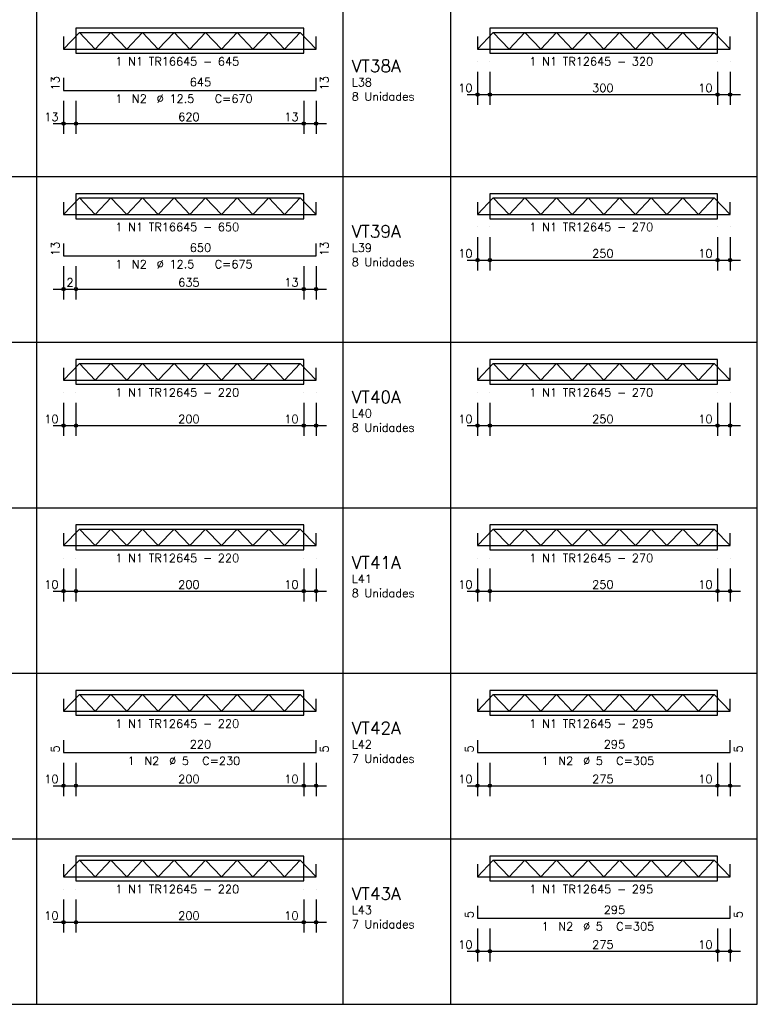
# Model space of a CAD drawing. Extents: x 0 to 119, y 0 to 84.
# Tile 4 of 12: x 30 to 48, y 35 to 59. Entities that reach past the tile are written whole.
import ezdxf

# ---------------------------------------------------------------- set-up
doc = ezdxf.new("R2010")
doc.units = 0
doc.layers.add('2', color=2, linetype='CONTINUOUS')
doc.layers.add('6', color=6, linetype='CONTINUOUS')
doc.styles.get("Standard").update_dxf_attribs({"font": 'ROMANS.SHX'})

msp = doc.modelspace()

# ---------------------------------------------------------------- linework, layer by layer
at = {"layer": '2', "linetype": 'CONTINUOUS'}
for p, q in [((30.75789, 55.19299), (30.75789, 59.19299)), ((38.15789, 55.19299), (38.15789, 59.19299)), ((38.15789, 55.19299), (38.15789, 59.19299)), ((40.75789, 55.19299), (40.75789, 59.19299)), ((48.15789, 55.19299), (48.15789, 59.19299)), ((37.200044, 58.776013), (31.700044, 58.776013)), ((31.700044, 58.776013), (31.700044, 58.176013)), ((37.200044, 58.176013), (37.200044, 58.776013)), ((47.200044, 58.776013), (41.700044, 58.776013)), ((41.700044, 58.776013), (41.700044, 58.176013)), ((47.200044, 58.176013), (47.200044, 58.776013)), ((31.700044, 58.176013), (37.200044, 58.176013)), ((41.700044, 58.176013), (47.200044, 58.176013)), ((41.400044, 57.976013), (41.400044, 57.976013)), ((41.700044, 57.976013), (41.700044, 57.976013)), ((41.700044, 57.976013), (41.700044, 57.976013)), ((47.200044, 57.976013), (47.200044, 57.976013)), ((47.200044, 57.976013), (47.200044, 57.976013)), ((47.500044, 57.976013), (47.500044, 57.976013)), ((41.400044, 57.726013), (41.400044, 56.926013)), ((41.700044, 57.726013), (41.700044, 56.926013)), ((41.700044, 57.726013), (41.700044, 56.926013)), ((47.200044, 57.726013), (47.200044, 56.926013)), ((47.200044, 57.726013), (47.200044, 56.926013)), ((47.500044, 57.726013), (47.500044, 56.926013)), ((31.400044, 57.276013), (31.400044, 57.276013)), ((31.700044, 57.276013), (31.700044, 57.276013)), ((31.700044, 57.276013), (31.700044, 57.276013)), ((37.200044, 57.276013), (37.200044, 57.276013)), ((37.200044, 57.276013), (37.200044, 57.276013)), ((37.500044, 57.276013), (37.500044, 57.276013)), ((41.150044, 57.176013), (41.950044, 57.176013)), ((41.450044, 57.176013), (47.450044, 57.176013)), ((46.950044, 57.176013), (47.750044, 57.176013)), ((31.400044, 57.026013), (31.400044, 56.226013)), ((31.700044, 57.026013), (31.700044, 56.226013)), ((31.700044, 57.026013), (31.700044, 56.226013)), ((37.200044, 57.026013), (37.200044, 56.226013)), ((37.200044, 57.026013), (37.200044, 56.226013)), ((37.500044, 57.026013), (37.500044, 56.226013)), ((31.150044, 56.476013), (31.950044, 56.476013)), ((31.450044, 56.476013), (37.450044, 56.476013)), ((36.950044, 56.476013), (37.750044, 56.476013)), ((28.15789, 55.19299), (38.15789, 55.19299)), ((30.75789, 51.19299), (30.75789, 55.19299)), ((38.15789, 51.19299), (38.15789, 55.19299)), ((38.15789, 55.19299), (48.15789, 55.19299)), ((38.15789, 51.19299), (38.15789, 55.19299)), ((40.75789, 51.19299), (40.75789, 55.19299)), ((48.15789, 51.19299), (48.15789, 55.19299)), ((37.200044, 54.776013), (31.700044, 54.776013)), ((31.700044, 54.776013), (31.700044, 54.176013)), ((37.200044, 54.176013), (37.200044, 54.776013)), ((47.200044, 54.776013), (41.700044, 54.776013)), ((41.700044, 54.776013), (41.700044, 54.176013)), ((47.200044, 54.176013), (47.200044, 54.776013)), ((31.700044, 54.176013), (37.200044, 54.176013)), ((41.700044, 54.176013), (47.200044, 54.176013)), ((41.400044, 53.976013), (41.400044, 53.976013)), ((41.700044, 53.976013), (41.700044, 53.976013)), ((41.700044, 53.976013), (41.700044, 53.976013)), ((47.200044, 53.976013), (47.200044, 53.976013)), ((47.200044, 53.976013), (47.200044, 53.976013)), ((47.500044, 53.976013), (47.500044, 53.976013)), ((41.400044, 53.726013), (41.400044, 52.926013)), ((41.700044, 53.726013), (41.700044, 52.926013)), ((41.700044, 53.726013), (41.700044, 52.926013)), ((47.200044, 53.726013), (47.200044, 52.926013)), ((47.200044, 53.726013), (47.200044, 52.926013)), ((47.500044, 53.726013), (47.500044, 52.926013)), ((31.400044, 53.276013), (31.400044, 53.276013)), ((31.700044, 53.276013), (31.700044, 53.276013)), ((31.700044, 53.276013), (31.700044, 53.276013)), ((37.200044, 53.276013), (37.200044, 53.276013)), ((37.200044, 53.276013), (37.200044, 53.276013)), ((37.500044, 53.276013), (37.500044, 53.276013)), ((41.150044, 53.176013), (41.950044, 53.176013)), ((41.450044, 53.176013), (47.450044, 53.176013)), ((46.950044, 53.176013), (47.750044, 53.176013)), ((31.400044, 53.026013), (31.400044, 52.226013)), ((31.700044, 53.026013), (31.700044, 52.226013)), ((31.700044, 53.026013), (31.700044, 52.226013)), ((37.200044, 53.026013), (37.200044, 52.226013)), ((37.200044, 53.026013), (37.200044, 52.226013)), ((37.500044, 53.026013), (37.500044, 52.226013)), ((31.150044, 52.476013), (31.950044, 52.476013)), ((31.450044, 52.476013), (37.450044, 52.476013)), ((36.950044, 52.476013), (37.750044, 52.476013)), ((28.15789, 51.19299), (38.15789, 51.19299)), ((30.75789, 47.19299), (30.75789, 51.19299)), ((38.15789, 47.19299), (38.15789, 51.19299)), ((38.15789, 51.19299), (48.15789, 51.19299)), ((38.15789, 47.19299), (38.15789, 51.19299)), ((40.75789, 47.19299), (40.75789, 51.19299)), ((48.15789, 47.19299), (48.15789, 51.19299)), ((37.200044, 50.776013), (31.700044, 50.776013)), ((31.700044, 50.776013), (31.700044, 50.176013)), ((37.200044, 50.176013), (37.200044, 50.776013)), ((47.200044, 50.776013), (41.700044, 50.776013)), ((41.700044, 50.776013), (41.700044, 50.176013)), ((47.200044, 50.176013), (47.200044, 50.776013)), ((31.400044, 49.976013), (31.400044, 49.976013)), ((31.700044, 50.176013), (37.200044, 50.176013)), ((31.700044, 49.976013), (31.700044, 49.976013)), ((31.700044, 49.976013), (31.700044, 49.976013)), ((37.200044, 49.976013), (37.200044, 49.976013)), ((37.200044, 49.976013), (37.200044, 49.976013)), ((37.500044, 49.976013), (37.500044, 49.976013)), ((41.400044, 49.976013), (41.400044, 49.976013)), ((41.700044, 50.176013), (47.200044, 50.176013)), ((41.700044, 49.976013), (41.700044, 49.976013)), ((41.700044, 49.976013), (41.700044, 49.976013)), ((47.200044, 49.976013), (47.200044, 49.976013)), ((47.200044, 49.976013), (47.200044, 49.976013)), ((47.500044, 49.976013), (47.500044, 49.976013)), ((31.400044, 49.726013), (31.400044, 48.926013)), ((31.700044, 49.726013), (31.700044, 48.926013)), ((31.700044, 49.726013), (31.700044, 48.926013)), ((37.200044, 49.726013), (37.200044, 48.926013)), ((37.200044, 49.726013), (37.200044, 48.926013)), ((37.500044, 49.726013), (37.500044, 48.926013)), ((41.400044, 49.726013), (41.400044, 48.926013)), ((41.700044, 49.726013), (41.700044, 48.926013)), ((41.700044, 49.726013), (41.700044, 48.926013)), ((47.200044, 49.726013), (47.200044, 48.926013)), ((47.200044, 49.726013), (47.200044, 48.926013)), ((47.500044, 49.726013), (47.500044, 48.926013)), ((31.150044, 49.176013), (31.950044, 49.176013)), ((31.450044, 49.176013), (37.450044, 49.176013)), ((36.950044, 49.176013), (37.750044, 49.176013)), ((41.150044, 49.176013), (41.950044, 49.176013)), ((41.450044, 49.176013), (47.450044, 49.176013)), ((46.950044, 49.176013), (47.750044, 49.176013)), ((28.15789, 47.19299), (38.15789, 47.19299)), ((30.75789, 43.19299), (30.75789, 47.19299)), ((38.15789, 43.19299), (38.15789, 47.19299)), ((38.15789, 47.19299), (48.15789, 47.19299)), ((38.15789, 43.19299), (38.15789, 47.19299)), ((40.75789, 43.19299), (40.75789, 47.19299)), ((48.15789, 43.19299), (48.15789, 47.19299)), ((37.200044, 46.776013), (31.700044, 46.776013)), ((31.700044, 46.776013), (31.700044, 46.176013)), ((37.200044, 46.176013), (37.200044, 46.776013)), ((47.200044, 46.776013), (41.700044, 46.776013)), ((41.700044, 46.776013), (41.700044, 46.176013)), ((47.200044, 46.176013), (47.200044, 46.776013)), ((31.700044, 46.176013), (37.200044, 46.176013)), ((41.700044, 46.176013), (47.200044, 46.176013)), ((31.400044, 45.976013), (31.400044, 45.976013)), ((31.700044, 45.976013), (31.700044, 45.976013)), ((31.700044, 45.976013), (31.700044, 45.976013)), ((37.200044, 45.976013), (37.200044, 45.976013)), ((37.200044, 45.976013), (37.200044, 45.976013)), ((37.500044, 45.976013), (37.500044, 45.976013)), ((41.400044, 45.976013), (41.400044, 45.976013)), ((41.700044, 45.976013), (41.700044, 45.976013)), ((41.700044, 45.976013), (41.700044, 45.976013)), ((47.200044, 45.976013), (47.200044, 45.976013)), ((47.200044, 45.976013), (47.200044, 45.976013)), ((47.500044, 45.976013), (47.500044, 45.976013)), ((31.400044, 45.726013), (31.400044, 44.926013)), ((31.700044, 45.726013), (31.700044, 44.926013)), ((31.700044, 45.726013), (31.700044, 44.926013)), ((37.200044, 45.726013), (37.200044, 44.926013)), ((37.200044, 45.726013), (37.200044, 44.926013)), ((37.500044, 45.726013), (37.500044, 44.926013)), ((41.400044, 45.726013), (41.400044, 44.926013)), ((41.700044, 45.726013), (41.700044, 44.926013)), ((41.700044, 45.726013), (41.700044, 44.926013)), ((47.200044, 45.726013), (47.200044, 44.926013)), ((47.200044, 45.726013), (47.200044, 44.926013)), ((47.500044, 45.726013), (47.500044, 44.926013)), ((31.150044, 45.176013), (31.950044, 45.176013)), ((31.450044, 45.176013), (37.450044, 45.176013)), ((36.950044, 45.176013), (37.750044, 45.176013)), ((41.150044, 45.176013), (41.950044, 45.176013)), ((41.450044, 45.176013), (47.450044, 45.176013)), ((46.950044, 45.176013), (47.750044, 45.176013)), ((28.15789, 43.19299), (38.15789, 43.19299)), ((30.75789, 39.19299), (30.75789, 43.19299)), ((38.15789, 39.19299), (38.15789, 43.19299)), ((38.15789, 43.19299), (48.15789, 43.19299)), ((38.15789, 39.19299), (38.15789, 43.19299)), ((40.75789, 39.19299), (40.75789, 43.19299)), ((48.15789, 39.19299), (48.15789, 43.19299)), ((37.200044, 42.776013), (31.700044, 42.776013)), ((31.700044, 42.776013), (31.700044, 42.176013)), ((37.200044, 42.176013), (37.200044, 42.776013)), ((47.200044, 42.776013), (41.700044, 42.776013)), ((41.700044, 42.776013), (41.700044, 42.176013)), ((47.200044, 42.176013), (47.200044, 42.776013)), ((31.700044, 42.176013), (37.200044, 42.176013)), ((41.700044, 42.176013), (47.200044, 42.176013)), ((31.400044, 41.276013), (31.400044, 41.276013)), ((31.700044, 41.276013), (31.700044, 41.276013)), ((31.700044, 41.276013), (31.700044, 41.276013)), ((37.200044, 41.276013), (37.200044, 41.276013)), ((37.200044, 41.276013), (37.200044, 41.276013)), ((37.500044, 41.276013), (37.500044, 41.276013)), ((41.400044, 41.276013), (41.400044, 41.276013)), ((41.700044, 41.276013), (41.700044, 41.276013)), ((41.700044, 41.276013), (41.700044, 41.276013)), ((47.200044, 41.276013), (47.200044, 41.276013)), ((47.200044, 41.276013), (47.200044, 41.276013)), ((47.500044, 41.276013), (47.500044, 41.276013)), ((31.400044, 41.026013), (31.400044, 40.226013)), ((31.700044, 41.026013), (31.700044, 40.226013)), ((31.700044, 41.026013), (31.700044, 40.226013)), ((37.200044, 41.026013), (37.200044, 40.226013)), ((37.200044, 41.026013), (37.200044, 40.226013)), ((37.500044, 41.026013), (37.500044, 40.226013)), ((41.400044, 41.026013), (41.400044, 40.226013)), ((41.700044, 41.026013), (41.700044, 40.226013)), ((41.700044, 41.026013), (41.700044, 40.226013)), ((47.200044, 41.026013), (47.200044, 40.226013)), ((47.200044, 41.026013), (47.200044, 40.226013)), ((47.500044, 41.026013), (47.500044, 40.226013)), ((31.150044, 40.476013), (31.950044, 40.476013)), ((31.450044, 40.476013), (37.450044, 40.476013)), ((36.950044, 40.476013), (37.750044, 40.476013)), ((41.150044, 40.476013), (41.950044, 40.476013)), ((41.450044, 40.476013), (47.450044, 40.476013)), ((46.950044, 40.476013), (47.750044, 40.476013)), ((28.15789, 39.19299), (38.15789, 39.19299)), ((30.75789, 35.19299), (30.75789, 39.19299)), ((38.15789, 35.19299), (38.15789, 39.19299)), ((38.15789, 39.19299), (48.15789, 39.19299)), ((38.15789, 35.19299), (38.15789, 39.19299)), ((40.75789, 35.19299), (40.75789, 39.19299)), ((48.15789, 35.19299), (48.15789, 39.19299)), ((37.200044, 38.776013), (31.700044, 38.776013)), ((31.700044, 38.776013), (31.700044, 38.176013)), ((37.200044, 38.176013), (37.200044, 38.776013)), ((47.200044, 38.776013), (41.700044, 38.776013)), ((41.700044, 38.776013), (41.700044, 38.176013)), ((47.200044, 38.176013), (47.200044, 38.776013)), ((31.700044, 38.176013), (37.200044, 38.176013)), ((41.700044, 38.176013), (47.200044, 38.176013)), ((31.400044, 37.976013), (31.400044, 37.976013)), ((31.700044, 37.976013), (31.700044, 37.976013)), ((31.700044, 37.976013), (31.700044, 37.976013)), ((37.200044, 37.976013), (37.200044, 37.976013)), ((37.200044, 37.976013), (37.200044, 37.976013)), ((37.500044, 37.976013), (37.500044, 37.976013)), ((31.400044, 37.726013), (31.400044, 36.926013)), ((31.700044, 37.726013), (31.700044, 36.926013)), ((31.700044, 37.726013), (31.700044, 36.926013)), ((37.200044, 37.726013), (37.200044, 36.926013)), ((37.200044, 37.726013), (37.200044, 36.926013)), ((37.500044, 37.726013), (37.500044, 36.926013)), ((31.150044, 37.176013), (31.950044, 37.176013)), ((31.450044, 37.176013), (37.450044, 37.176013)), ((36.950044, 37.176013), (37.750044, 37.176013)), ((41.400044, 37.276013), (41.400044, 37.276013)), ((41.700044, 37.276013), (41.700044, 37.276013)), ((41.700044, 37.276013), (41.700044, 37.276013)), ((47.200044, 37.276013), (47.200044, 37.276013)), ((47.200044, 37.276013), (47.200044, 37.276013)), ((47.500044, 37.276013), (47.500044, 37.276013)), ((41.400044, 37.026013), (41.400044, 36.226013)), ((41.700044, 37.026013), (41.700044, 36.226013)), ((41.700044, 37.026013), (41.700044, 36.226013)), ((47.200044, 37.026013), (47.200044, 36.226013)), ((47.200044, 37.026013), (47.200044, 36.226013)), ((47.500044, 37.026013), (47.500044, 36.226013)), ((41.150044, 36.476013), (41.950044, 36.476013)), ((41.450044, 36.476013), (47.450044, 36.476013)), ((46.950044, 36.476013), (47.750044, 36.476013)), ((28.15789, 35.19299), (38.15789, 35.19299)), ((38.15789, 35.19299), (48.15789, 35.19299))]:
    msp.add_line(p, q, dxfattribs=at)
for centre, radius in [((41.400044, 57.176013), 0.04), ((41.400044, 57.176013), 0.02), ((41.700044, 57.176013), 0.04), ((41.700044, 57.176013), 0.04), ((41.700044, 57.176013), 0.02), ((41.700044, 57.176013), 0.02), ((47.200044, 57.176013), 0.04), ((47.200044, 57.176013), 0.04), ((47.200044, 57.176013), 0.02), ((47.200044, 57.176013), 0.02), ((47.500044, 57.176013), 0.04), ((47.500044, 57.176013), 0.02), ((31.400044, 56.476013), 0.04), ((31.400044, 56.476013), 0.02), ((31.700044, 56.476013), 0.04), ((31.700044, 56.476013), 0.04), ((31.700044, 56.476013), 0.02), ((31.700044, 56.476013), 0.02), ((37.200044, 56.476013), 0.04), ((37.200044, 56.476013), 0.04), ((37.200044, 56.476013), 0.02), ((37.200044, 56.476013), 0.02), ((37.500044, 56.476013), 0.04), ((37.500044, 56.476013), 0.02), ((41.400044, 53.176013), 0.04), ((41.400044, 53.176013), 0.02), ((41.700044, 53.176013), 0.04), ((41.700044, 53.176013), 0.04), ((41.700044, 53.176013), 0.02), ((41.700044, 53.176013), 0.02), ((47.200044, 53.176013), 0.04), ((47.200044, 53.176013), 0.04), ((47.200044, 53.176013), 0.02), ((47.200044, 53.176013), 0.02), ((47.500044, 53.176013), 0.04), ((47.500044, 53.176013), 0.02), ((31.400044, 52.476013), 0.04), ((31.400044, 52.476013), 0.02), ((31.700044, 52.476013), 0.04), ((31.700044, 52.476013), 0.04), ((31.700044, 52.476013), 0.02), ((31.700044, 52.476013), 0.02), ((37.200044, 52.476013), 0.04), ((37.200044, 52.476013), 0.04), ((37.200044, 52.476013), 0.02), ((37.200044, 52.476013), 0.02), ((37.500044, 52.476013), 0.04), ((37.500044, 52.476013), 0.02), ((31.400044, 49.176013), 0.04), ((31.400044, 49.176013), 0.02), ((31.700044, 49.176013), 0.04), ((31.700044, 49.176013), 0.04), ((31.700044, 49.176013), 0.02), ((31.700044, 49.176013), 0.02), ((37.200044, 49.176013), 0.04), ((37.200044, 49.176013), 0.04), ((37.200044, 49.176013), 0.02), ((37.200044, 49.176013), 0.02), ((37.500044, 49.176013), 0.04), ((37.500044, 49.176013), 0.02), ((41.400044, 49.176013), 0.04), ((41.400044, 49.176013), 0.02), ((41.700044, 49.176013), 0.04), ((41.700044, 49.176013), 0.04), ((41.700044, 49.176013), 0.02), ((41.700044, 49.176013), 0.02), ((47.200044, 49.176013), 0.04), ((47.200044, 49.176013), 0.04), ((47.200044, 49.176013), 0.02), ((47.200044, 49.176013), 0.02), ((47.500044, 49.176013), 0.04), ((47.500044, 49.176013), 0.02), ((31.400044, 45.176013), 0.04), ((31.700044, 45.176013), 0.04), ((31.700044, 45.176013), 0.04), ((37.200044, 45.176013), 0.04), ((37.200044, 45.176013), 0.04), ((37.500044, 45.176013), 0.04), ((41.400044, 45.176013), 0.04), ((41.700044, 45.176013), 0.04), ((41.700044, 45.176013), 0.04), ((47.200044, 45.176013), 0.04), ((47.200044, 45.176013), 0.04), ((47.500044, 45.176013), 0.04), ((31.400044, 45.176013), 0.02), ((31.700044, 45.176013), 0.02), ((31.700044, 45.176013), 0.02), ((37.200044, 45.176013), 0.02), ((37.200044, 45.176013), 0.02), ((37.500044, 45.176013), 0.02), ((41.400044, 45.176013), 0.02), ((41.700044, 45.176013), 0.02), ((41.700044, 45.176013), 0.02), ((47.200044, 45.176013), 0.02), ((47.200044, 45.176013), 0.02), ((47.500044, 45.176013), 0.02), ((31.400044, 40.476013), 0.04), ((31.400044, 40.476013), 0.02), ((31.700044, 40.476013), 0.04), ((31.700044, 40.476013), 0.04), ((31.700044, 40.476013), 0.02), ((31.700044, 40.476013), 0.02), ((37.200044, 40.476013), 0.04), ((37.200044, 40.476013), 0.04), ((37.200044, 40.476013), 0.02), ((37.200044, 40.476013), 0.02), ((37.500044, 40.476013), 0.04), ((37.500044, 40.476013), 0.02), ((41.400044, 40.476013), 0.04), ((41.400044, 40.476013), 0.02), ((41.700044, 40.476013), 0.04), ((41.700044, 40.476013), 0.04), ((41.700044, 40.476013), 0.02), ((41.700044, 40.476013), 0.02), ((47.200044, 40.476013), 0.04), ((47.200044, 40.476013), 0.04), ((47.200044, 40.476013), 0.02), ((47.200044, 40.476013), 0.02), ((47.500044, 40.476013), 0.04), ((47.500044, 40.476013), 0.02), ((31.400044, 37.176013), 0.04), ((31.400044, 37.176013), 0.02), ((31.700044, 37.176013), 0.04), ((31.700044, 37.176013), 0.04), ((31.700044, 37.176013), 0.02), ((31.700044, 37.176013), 0.02), ((37.200044, 37.176013), 0.04), ((37.200044, 37.176013), 0.04), ((37.200044, 37.176013), 0.02), ((37.200044, 37.176013), 0.02), ((37.500044, 37.176013), 0.04), ((37.500044, 37.176013), 0.02), ((41.400044, 36.476013), 0.04), ((41.400044, 36.476013), 0.02), ((41.700044, 36.476013), 0.04), ((41.700044, 36.476013), 0.04), ((41.700044, 36.476013), 0.02), ((41.700044, 36.476013), 0.02), ((47.200044, 36.476013), 0.04), ((47.200044, 36.476013), 0.04), ((47.200044, 36.476013), 0.02), ((47.200044, 36.476013), 0.02), ((47.500044, 36.476013), 0.04), ((47.500044, 36.476013), 0.02)]:
    msp.add_circle(centre, radius, dxfattribs=at)
at = {"layer": '6', "linetype": 'CONTINUOUS'}
for p, q in [((31.781294, 58.676013), (37.118794, 58.676013)), ((41.781294, 58.676013), (47.118794, 58.676013)), ((31.781294, 54.676013), (37.118794, 54.676013)), ((41.781294, 54.676013), (47.118794, 54.676013)), ((31.781294, 50.676013), (37.118794, 50.676013)), ((41.781294, 50.676013), (47.118794, 50.676013)), ((31.781294, 46.676013), (37.118794, 46.676013)), ((41.781294, 46.676013), (47.118794, 46.676013)), ((31.781294, 42.676013), (37.118794, 42.676013)), ((41.781294, 42.676013), (47.118794, 42.676013)), ((31.781294, 38.676013), (37.118794, 38.676013)), ((41.781294, 38.676013), (47.118794, 38.676013))]:
    msp.add_line(p, q, dxfattribs=at)
for points in [[(31.400044, 58.276013), (31.781294, 58.676013), (32.162544, 58.276013), (32.543794, 58.676013), (32.925044, 58.276013), (33.306294, 58.676013), (33.687544, 58.276013), (34.068794, 58.676013), (34.450044, 58.276013), (34.831294, 58.676013), (35.212544, 58.276013), (35.593794, 58.676013), (35.975044, 58.276013), (36.356294, 58.676013), (36.737544, 58.276013), (37.118794, 58.676013), (37.500044, 58.276013)], [(31.400044, 58.576013), (31.400044, 58.276013), (31.700044, 58.276013), (37.200044, 58.276013), (37.500044, 58.276013), (37.500044, 58.576013)], [(41.400044, 58.276013), (41.781294, 58.676013), (42.162544, 58.276013), (42.543794, 58.676013), (42.925044, 58.276013), (43.306294, 58.676013), (43.687544, 58.276013), (44.068794, 58.676013), (44.450044, 58.276013), (44.831294, 58.676013), (45.212544, 58.276013), (45.593794, 58.676013), (45.975044, 58.276013), (46.356294, 58.676013), (46.737544, 58.276013), (47.118794, 58.676013), (47.500044, 58.276013)], [(41.400044, 58.576013), (41.400044, 58.276013), (41.700044, 58.276013), (47.200044, 58.276013), (47.500044, 58.276013), (47.500044, 58.576013)], [(31.400044, 57.576013), (31.400044, 57.276013), (31.700044, 57.276013), (37.200044, 57.276013), (37.500044, 57.276013), (37.500044, 57.576013)], [(31.400044, 54.276013), (31.781294, 54.676013), (32.162544, 54.276013), (32.543794, 54.676013), (32.925044, 54.276013), (33.306294, 54.676013), (33.687544, 54.276013), (34.068794, 54.676013), (34.450044, 54.276013), (34.831294, 54.676013), (35.212544, 54.276013), (35.593794, 54.676013), (35.975044, 54.276013), (36.356294, 54.676013), (36.737544, 54.276013), (37.118794, 54.676013), (37.500044, 54.276013)], [(31.400044, 54.576013), (31.400044, 54.276013), (31.700044, 54.276013), (37.200044, 54.276013), (37.500044, 54.276013), (37.500044, 54.576013)], [(41.400044, 54.276013), (41.781294, 54.676013), (42.162544, 54.276013), (42.543794, 54.676013), (42.925044, 54.276013), (43.306294, 54.676013), (43.687544, 54.276013), (44.068794, 54.676013), (44.450044, 54.276013), (44.831294, 54.676013), (45.212544, 54.276013), (45.593794, 54.676013), (45.975044, 54.276013), (46.356294, 54.676013), (46.737544, 54.276013), (47.118794, 54.676013), (47.500044, 54.276013)], [(41.400044, 54.576013), (41.400044, 54.276013), (41.700044, 54.276013), (47.200044, 54.276013), (47.500044, 54.276013), (47.500044, 54.576013)], [(31.400044, 53.576013), (31.400044, 53.276013), (31.700044, 53.276013), (37.200044, 53.276013), (37.500044, 53.276013), (37.500044, 53.576013)], [(31.400044, 50.276013), (31.781294, 50.676013), (32.162544, 50.276013), (32.543794, 50.676013), (32.925044, 50.276013), (33.306294, 50.676013), (33.687544, 50.276013), (34.068794, 50.676013), (34.450044, 50.276013), (34.831294, 50.676013), (35.212544, 50.276013), (35.593794, 50.676013), (35.975044, 50.276013), (36.356294, 50.676013), (36.737544, 50.276013), (37.118794, 50.676013), (37.500044, 50.276013)], [(41.400044, 50.276013), (41.781294, 50.676013), (42.162544, 50.276013), (42.543794, 50.676013), (42.925044, 50.276013), (43.306294, 50.676013), (43.687544, 50.276013), (44.068794, 50.676013), (44.450044, 50.276013), (44.831294, 50.676013), (45.212544, 50.276013), (45.593794, 50.676013), (45.975044, 50.276013), (46.356294, 50.676013), (46.737544, 50.276013), (47.118794, 50.676013), (47.500044, 50.276013)], [(31.400044, 50.576013), (31.400044, 50.276013), (31.700044, 50.276013), (37.200044, 50.276013), (37.500044, 50.276013), (37.500044, 50.576013)], [(41.400044, 50.576013), (41.400044, 50.276013), (41.700044, 50.276013), (47.200044, 50.276013), (47.500044, 50.276013), (47.500044, 50.576013)], [(31.400044, 46.276013), (31.781294, 46.676013), (32.162544, 46.276013), (32.543794, 46.676013), (32.925044, 46.276013), (33.306294, 46.676013), (33.687544, 46.276013), (34.068794, 46.676013), (34.450044, 46.276013), (34.831294, 46.676013), (35.212544, 46.276013), (35.593794, 46.676013), (35.975044, 46.276013), (36.356294, 46.676013), (36.737544, 46.276013), (37.118794, 46.676013), (37.500044, 46.276013)], [(41.400044, 46.276013), (41.781294, 46.676013), (42.162544, 46.276013), (42.543794, 46.676013), (42.925044, 46.276013), (43.306294, 46.676013), (43.687544, 46.276013), (44.068794, 46.676013), (44.450044, 46.276013), (44.831294, 46.676013), (45.212544, 46.276013), (45.593794, 46.676013), (45.975044, 46.276013), (46.356294, 46.676013), (46.737544, 46.276013), (47.118794, 46.676013), (47.500044, 46.276013)], [(31.400044, 46.576013), (31.400044, 46.276013), (31.700044, 46.276013), (37.200044, 46.276013), (37.500044, 46.276013), (37.500044, 46.576013)], [(41.400044, 46.576013), (41.400044, 46.276013), (41.700044, 46.276013), (47.200044, 46.276013), (47.500044, 46.276013), (47.500044, 46.576013)], [(31.400044, 42.276013), (31.781294, 42.676013), (32.162544, 42.276013), (32.543794, 42.676013), (32.925044, 42.276013), (33.306294, 42.676013), (33.687544, 42.276013), (34.068794, 42.676013), (34.450044, 42.276013), (34.831294, 42.676013), (35.212544, 42.276013), (35.593794, 42.676013), (35.975044, 42.276013), (36.356294, 42.676013), (36.737544, 42.276013), (37.118794, 42.676013), (37.500044, 42.276013)], [(41.400044, 42.276013), (41.781294, 42.676013), (42.162544, 42.276013), (42.543794, 42.676013), (42.925044, 42.276013), (43.306294, 42.676013), (43.687544, 42.276013), (44.068794, 42.676013), (44.450044, 42.276013), (44.831294, 42.676013), (45.212544, 42.276013), (45.593794, 42.676013), (45.975044, 42.276013), (46.356294, 42.676013), (46.737544, 42.276013), (47.118794, 42.676013), (47.500044, 42.276013)], [(31.400044, 42.576013), (31.400044, 42.276013), (31.700044, 42.276013), (37.200044, 42.276013), (37.500044, 42.276013), (37.500044, 42.576013)], [(41.400044, 42.576013), (41.400044, 42.276013), (41.700044, 42.276013), (47.200044, 42.276013), (47.500044, 42.276013), (47.500044, 42.576013)], [(31.400044, 41.576013), (31.400044, 41.276013), (31.700044, 41.276013), (37.200044, 41.276013), (37.500044, 41.276013), (37.500044, 41.576013)], [(41.400044, 41.576013), (41.400044, 41.276013), (41.700044, 41.276013), (47.200044, 41.276013), (47.500044, 41.276013), (47.500044, 41.576013)], [(31.400044, 38.276013), (31.781294, 38.676013), (32.162544, 38.276013), (32.543794, 38.676013), (32.925044, 38.276013), (33.306294, 38.676013), (33.687544, 38.276013), (34.068794, 38.676013), (34.450044, 38.276013), (34.831294, 38.676013), (35.212544, 38.276013), (35.593794, 38.676013), (35.975044, 38.276013), (36.356294, 38.676013), (36.737544, 38.276013), (37.118794, 38.676013), (37.500044, 38.276013)], [(31.400044, 38.576013), (31.400044, 38.276013), (31.700044, 38.276013), (37.200044, 38.276013), (37.500044, 38.276013), (37.500044, 38.576013)], [(41.400044, 38.276013), (41.781294, 38.676013), (42.162544, 38.276013), (42.543794, 38.676013), (42.925044, 38.276013), (43.306294, 38.676013), (43.687544, 38.276013), (44.068794, 38.676013), (44.450044, 38.276013), (44.831294, 38.676013), (45.212544, 38.276013), (45.593794, 38.676013), (45.975044, 38.276013), (46.356294, 38.676013), (46.737544, 38.276013), (47.118794, 38.676013), (47.500044, 38.276013)], [(41.400044, 38.576013), (41.400044, 38.276013), (41.700044, 38.276013), (47.200044, 38.276013), (47.500044, 38.276013), (47.500044, 38.576013)], [(41.400044, 37.576013), (41.400044, 37.276013), (41.700044, 37.276013), (47.200044, 37.276013), (47.500044, 37.276013), (47.500044, 37.576013)]]:
    msp.add_lwpolyline(points, dxfattribs=at)

# ---------------------------------------------------------------- texts
at = {"layer": '2', "linetype": 'CONTINUOUS'}
for s, height, p in [('1 N1 TR16645 - 645', 0.2, (32.650044, 57.876013)), ('1 N1 TR12645 - 320', 0.2, (42.650044, 57.876013)), ('VT38A', 0.3, (38.359439, 57.718262)), ('645', 0.2, (34.450044, 57.376013)), ('L38', 0.2, (38.359439, 57.373262)), ('10', 0.2, (40.933377, 57.236013)), ('300', 0.2, (44.170044, 57.236013)), ('10', 0.2, (46.733377, 57.236013)), ('1', 0.2, (32.650044, 56.976013)), ('N2', 0.2, (33.050044, 56.976013)), ('%%c 12.5', 0.2, (33.650044, 56.976013)), ('C=670', 0.2, (35.050044, 56.976013)), ('8 Unidades', 0.2, (38.359439, 57.028262)), ('13', 0.2, (30.933377, 56.536013)), ('620', 0.2, (34.170044, 56.536013)), ('13', 0.2, (36.733377, 56.536013)), ('1 N1 TR16645 - 650', 0.2, (32.650044, 53.876013)), ('VT39A', 0.3, (38.359439, 53.718262)), ('1 N1 TR12645 - 270', 0.2, (42.650044, 53.876013)), ('650', 0.2, (34.450044, 53.376013)), ('L39', 0.2, (38.359439, 53.373262)), ('10', 0.2, (40.933377, 53.236013)), ('250', 0.2, (44.170044, 53.236013)), ('10', 0.2, (46.733377, 53.236013)), ('1', 0.2, (32.650044, 52.976013)), ('N2', 0.2, (33.050044, 52.976013)), ('%%c 12.5', 0.2, (33.650044, 52.976013)), ('C=675', 0.2, (35.050044, 52.976013)), ('8 Unidades', 0.2, (38.359439, 53.028262)), ('2', 0.2, (31.470044, 52.536013)), ('635', 0.2, (34.170044, 52.536013)), ('13', 0.2, (36.733377, 52.536013)), ('1 N1 TR12645 - 220', 0.2, (32.650044, 49.876013)), ('VT40A', 0.3, (38.359439, 49.718262)), ('1 N1 TR12645 - 270', 0.2, (42.650044, 49.876013)), ('L40', 0.2, (38.359439, 49.373262)), ('10', 0.2, (30.933377, 49.236013)), ('200', 0.2, (34.170044, 49.236013)), ('10', 0.2, (36.733377, 49.236013)), ('10', 0.2, (40.933377, 49.236013)), ('250', 0.2, (44.170044, 49.236013)), ('10', 0.2, (46.733377, 49.236013)), ('8 Unidades', 0.2, (38.359439, 49.028262)), ('1 N1 TR12645 - 220', 0.2, (32.650044, 45.876013)), ('VT41A', 0.3, (38.359439, 45.718262)), ('1 N1 TR12645 - 270', 0.2, (42.650044, 45.876013)), ('L41', 0.2, (38.359439, 45.373262)), ('10', 0.2, (30.933377, 45.236013)), ('200', 0.2, (34.170044, 45.236013)), ('10', 0.2, (36.733377, 45.236013)), ('8 Unidades', 0.2, (38.359439, 45.028262)), ('10', 0.2, (40.933377, 45.236013)), ('250', 0.2, (44.170044, 45.236013)), ('10', 0.2, (46.733377, 45.236013)), ('1 N1 TR12645 - 220', 0.2, (32.650044, 41.876013)), ('VT42A', 0.3, (38.359439, 41.718262)), ('1 N1 TR12645 - 295', 0.2, (42.650044, 41.876013)), ('220', 0.2, (34.450044, 41.376013)), ('L42', 0.2, (38.359439, 41.373262)), ('295', 0.2, (44.450044, 41.376013)), ('1', 0.2, (32.950044, 40.976013)), ('N2', 0.2, (33.350044, 40.976013)), ('%%c 5', 0.2, (33.950044, 40.976013)), ('C=230', 0.2, (34.750044, 40.976013)), ('7 Unidades', 0.2, (38.359439, 41.028262)), ('1', 0.2, (42.950044, 40.976013)), ('N2', 0.2, (43.350044, 40.976013)), ('%%c 5', 0.2, (43.950044, 40.976013)), ('C=305', 0.2, (44.750044, 40.976013)), ('10', 0.2, (30.933377, 40.536013)), ('200', 0.2, (34.170044, 40.536013)), ('10', 0.2, (36.733377, 40.536013)), ('10', 0.2, (40.933377, 40.536013)), ('275', 0.2, (44.170044, 40.536013)), ('10', 0.2, (46.733377, 40.536013)), ('1 N1 TR12645 - 220', 0.2, (32.650044, 37.876013)), ('1 N1 TR12645 - 295', 0.2, (42.650044, 37.876013)), ('VT43A', 0.3, (38.359439, 37.718262)), ('10', 0.2, (30.933377, 37.236013)), ('200', 0.2, (34.170044, 37.236013)), ('10', 0.2, (36.733377, 37.236013)), ('L43', 0.2, (38.359439, 37.373262)), ('295', 0.2, (44.450044, 37.376013)), ('7 Unidades', 0.2, (38.359439, 37.028262)), ('1', 0.2, (42.950044, 36.976013)), ('N2', 0.2, (43.350044, 36.976013)), ('%%c 5', 0.2, (43.950044, 36.976013)), ('C=305', 0.2, (44.750044, 36.976013)), ('10', 0.2, (40.933377, 36.536013)), ('275', 0.2, (44.170044, 36.536013)), ('10', 0.2, (46.733377, 36.536013))]:
    msp.add_text(s, height=height, dxfattribs=at).set_placement(p)
for s, p in [('13', (31.300044, 57.276013)), ('13', (37.800044, 57.276013)), ('13', (31.300044, 53.276013)), ('13', (37.800044, 53.276013)), ('5', (31.300044, 41.276013)), ('5', (37.800044, 41.276013)), ('5', (41.300044, 41.276013)), ('5', (47.800044, 41.276013)), ('5', (41.300044, 37.276013)), ('5', (47.800044, 37.276013))]:
    msp.add_text(s, height=0.2, rotation=90, dxfattribs=at).set_placement(p)

doc.saveas('drawing.dxf')
